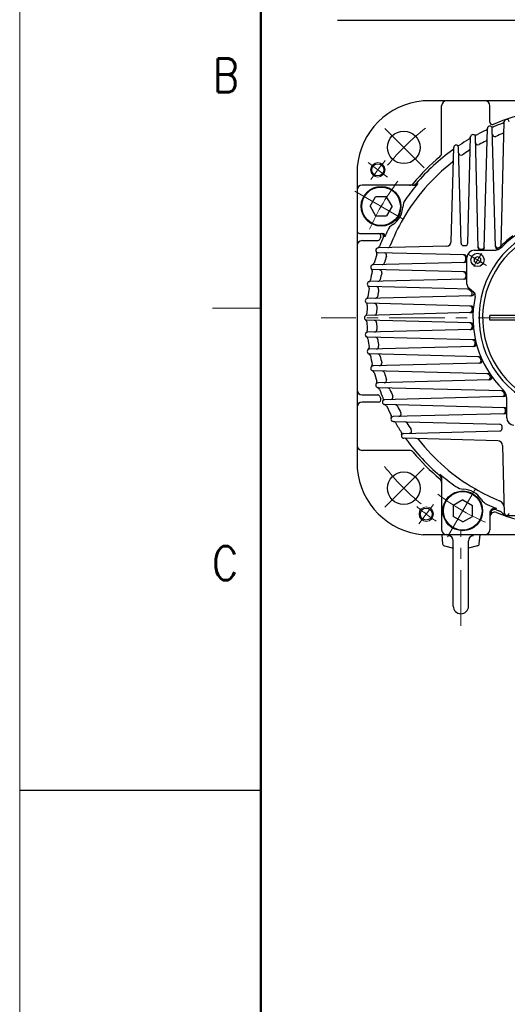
# Model space of a CAD drawing. Header units: millimetres. Extents: x 0 to 1735, y 0 to 1188.
# Tile 33 of 138: x 0 to 202, y 505 to 914. Entities that reach past the tile are written whole.
import ezdxf

# ---------------------------------------------------------------- set-up
doc = ezdxf.new("R2010")
doc.units = ezdxf.units.MM
doc.header["$LTSCALE"] = 0.727559
doc.linetypes.add('CENTER', pattern=[50.8, 31.75, -6.35, 6.35, -6.35])
doc.linetypes.add('DOTSX', pattern=[6.35, 3.175, -3.175])
doc.layers.add('NoLayerName_001', color=7, linetype='Continuous')
doc.layers.add('NoLayerName_002', color=7, linetype='Continuous')
doc.styles.get("Standard").update_dxf_attribs({"font": 'txt', "bigfont": 'extfont2'})
doc.dimstyles.get("Standard").update_dxf_attribs({"dimtxt": 2.5, "dimasz": 2.5, "dimexe": 1, "dimexo": 1, "dimtad": 1, "dimdec": 3, "dimzin": 0, "dimdsep": 46, "dimtxsty": 'Standard', "dimcen": 2.5, "dimadec": 3, "dimazin": 0, "dimtfac": 0.75, "dimtdec": 3, "dimtmove": 0, "dimatfit": 3, "dimfxl": 1, "dimarcsym": 0})

msp = doc.modelspace()

# ---------------------------------------------------------------- linework, layer by layer
at = {"layer": 'NoLayerName_001', "color": 7, "linetype": 'Continuous', "lineweight": 13}
msp.add_line((0, 0), (0, 1188), dxfattribs=at)
at = {"layer": 'NoLayerName_001', "color": 7, "linetype": 'Continuous', "lineweight": 50}
msp.add_line((100, 40), (100, 1148), dxfattribs=at)
at = {"layer": 'NoLayerName_001', "color": 7, "linetype": 'Continuous', "lineweight": 25}
for p, q in [((292.6, 880.00000176), (167.399, 880.00000176)), ((175, 858.35203172), (175, 878.00000176)), ((195, 871.16649731), (195, 878.00000176)), ((199.64486024, 819.57659844), (201.00034268, 871.3403841)), ((192.70130955, 818.97381783), (194.00034268, 868.58189142)), ((197.28808131, 819.37896459), (195.99965732, 868.58189142)), ((185.84419573, 820.92136042), (187.00034268, 865.07283086)), ((190.20680246, 818.97381783), (188.99965732, 865.07283086)), ((178.97877958, 821.68957207), (180.00034268, 860.70149264)), ((183.04188736, 820.90033329), (181.99965732, 860.70149264)), ((140, 852.60000176), (140, 727.39900176)), ((163.61287775, 845.00000176), (142, 845.00000176)), ((145.31765015, 836.25000176), (147.60515015, 840.25000176)), ((152.18015015, 840.25000176), (147.60515015, 840.25000176)), ((154.46765015, 836.25000176), (152.18015015, 840.25000176)), ((145.31765015, 836.25000176), (147.60515015, 832.25000176)), ((154.46765015, 836.25000176), (152.18015015, 832.25000176)), ((147.60515015, 832.25000176), (152.18015015, 832.25000176)), ((141, 825.00000176), (150.4622731, 825.00000176)), ((142, 822.00000176), (148.42181664, 822.00000176)), ((177.03181883, 819.74261132), (148.65961765, 818.99965908)), ((184.06772164, 819.92685291), (184.87071536, 819.94788004)), ((188.5, 817.99999478), (196.53359206, 817.99999478)), ((191.19336683, 818.49999478), (191.71474519, 818.49999478)), ((184.52664947, 816.06113315), (148.65961765, 817.00034443)), ((185, 813.97995289), (185, 815.03941647)), ((185.5, 803.95446346), (185.5, 814.99999478)), ((188.63164438, 814.72335709), (189.88164438, 815.44504492)), ((188.63164438, 813.27998141), (188.63164438, 814.72335709)), ((189.88164438, 812.55829358), (188.63164438, 813.27998141)), ((189.88164438, 815.44504492), (191.13164438, 814.72335709)), ((189.88164438, 812.55829358), (191.13164438, 813.27998141)), ((191.13164438, 814.72335709), (191.13164438, 813.27998141)), ((184.52617695, 812.99338853), (146.57718043, 811.99965908)), ((184.52617695, 809.00661498), (146.57718043, 810.00034443)), ((184.52617695, 806.03151971), (145.12100931, 804.99965908)), ((185, 808.02005062), (185, 807.01808407)), ((186.51100938, 801.91650913), (145.12100931, 803.00034443)), ((186.24200584, 802.39964813), (188.23711467, 800.78541445)), ((187.31492235, 800.88839295), (186.29232576, 801.7157713)), ((187.48209799, 799.13149102), (144.2591802, 797.99965908)), ((187.20124248, 794.87586696), (144.2591802, 796.00034443)), ((187.14022135, 792.130011), (143.97382305, 790.99965908)), ((187.14022135, 787.86999251), (143.97382305, 789.00034443)), ((194.99999856, 789.00000002), (194.99999856, 790.99999997)), ((213.2999981, 790.99999997), (194.99999856, 790.99999997)), ((213.2999981, 789.00000002), (194.99999856, 789.00000002)), ((187.20124248, 785.12413656), (144.2591802, 783.99965908)), ((188.24153231, 780.84862601), (144.2591802, 782.00034443)), ((188.42194124, 778.13353389), (145.12100931, 776.99965908)), ((190.61189666, 773.80912362), (145.12100931, 775.00034443)), ((190.90158059, 771.16033435), (146.57718043, 769.99965908)), ((194.51972886, 766.74492462), (146.57718043, 768.00034443)), ((194.89139722, 764.21028083), (148.65961765, 762.99965908)), ((200.42340331, 759.644862), (148.65961765, 761.00034443)), ((142, 758.00000176), (148.42181664, 758.00000176)), ((200.62103716, 757.28808306), (150.81607259, 755.98389417)), ((202.00000698, 748.50000176), (202.00000698, 756.53359382)), ((148.83350445, 755.00000176), (142, 755.00000176)), ((201.02618392, 752.70131131), (151.41811034, 754.00034443)), ((201.02618392, 750.20680422), (154.92717089, 748.99965908)), ((201.50000698, 751.19336858), (201.50000698, 751.71474694)), ((154.92717089, 747.00034443), (199.07864133, 745.84419749)), ((200.07314884, 744.06772339), (200.05212171, 744.87071711)), ((159.29850912, 741.99965908), (199.09966846, 743.04188912)), ((198.31042969, 738.97878134), (159.29850912, 740.00034443)), ((200.25739044, 737.03182058), (201.00034268, 708.65961941)), ((161.64797004, 735.00000176), (142, 735.00000176)), ((175, 723.61287951), (175, 702.00000176)), ((183.75, 714.46765191), (179.75, 712.18015191)), ((179.75, 712.18015191), (179.75, 707.60515191)), ((183.75, 714.46765191), (187.75, 712.18015191)), ((187.75, 707.60515191), (187.75, 712.18015191)), ((183.75, 705.31765191), (179.75, 707.60515191)), ((183.75, 705.31765191), (187.75, 707.60515191)), ((195, 708.96142523), (195, 702.00000176)), ((202, 708.00000176), (257.99999999, 708.00000176)), ((208.02186668, 700.00000176), (167.399, 700.00000176)), ((175.04374433, 700.00000176), (175.37487985, 696.2151055)), ((190.62468269, 696.21010525), (190.95625567, 700.00000176)), ((176.12853892, 695.33211875), (179.85978178, 694.39930803)), ((179.85, 670.35000176), (179.85, 697.50000176)), ((186.15, 670.35000176), (186.15, 697.50000176)), ((189.87102361, 695.32711849), (186.15978178, 694.39930803)), ((0, 594), (100, 594))]:
    msp.add_line(p, q, dxfattribs=at)
at = {"layer": 'NoLayerName_001', "color": 4, "linetype": 'CENTER', "lineweight": 13}
for p, q in [((167.7743114, 852.2247504), (150.8041737, 869.19573818)), ((152.53235553, 848.376059), (144.54600042, 854.39420923)), ((139.06733372, 842.49999844), (160.71796828, 829.99999875)), ((193.62220795, 811.75410876), (186.17555434, 816.22850966)), ((213.2999981, 790), (125.00000031, 790)), ((167.77441612, 727.77535783), (150.80427841, 710.80437005)), ((177.50000016, 699.06733463), (189.99999984, 720.71796919)), ((171.62394275, 712.53235728), (165.60579252, 704.54600218)), ((183, 662.20000176), (183, 702.00000176))]:
    msp.add_line(p, q, dxfattribs=at)
at = {"layer": 'NoLayerName_001', "color": 2, "linetype": 'Continuous', "lineweight": 13}
msp.add_line((100, 794), (80, 794), dxfattribs=at)
at = {"layer": 'NoLayerName_001', "color": 2, "linetype": 'DOTSX', "lineweight": 13}
for p, q in [((140.5, 753.51725176), (140.5, 753.48275176)), ((177.021625, 700.50000176), (176.957125, 700.50000176))]:
    msp.add_line(p, q, dxfattribs=at)
at = {"layer": 'NoLayerName_001', "color": 7, "linetype": 'Continuous', "lineweight": 25}
for centre, radius in [((159.289, 860.71000176), 6.75), ((148.53917798, 851.38513412), 2.5), ((149.89265015, 836.25000176), 8.25), ((149.89265015, 836.25000176), 8), ((189.88164438, 814.00166925), 2.75), ((159.289, 719.28900176), 6.75), ((183.75, 709.89265191), 8.25), ((183.75, 709.89265191), 8), ((168.61486764, 708.53917973), 2.5)]:
    msp.add_circle(centre, radius, dxfattribs=at)
at = {"layer": 'NoLayerName_001', "color": 4, "linetype": 'Continuous', "lineweight": 13}
for centre in [(148.53917798, 851.38513412), (168.61486764, 708.53917973)]:
    msp.add_circle(centre, 3, dxfattribs=at)
at = {"layer": 'NoLayerName_001', "color": 7, "linetype": 'Continuous', "lineweight": 25}
for centre, radius, start, end in [((169.895, 850.10400176), 30.0001, 94.7747, 175.225), ((177, 878.00000176), 2, 90, 180), ((193, 878.00000176), 2, 0, 90), ((230, 790.00000176), 87, 67.2715774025, 112.7284225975), ((196, 871.16649731), 1, 180, 292.7284225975), ((230, 790.00000176), 86, 110.1481147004, 112.8677472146), ((200.03300773, 871.67606541), 1, 290.1481147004, 349.5761165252), ((202, 871.31420716), 1, 0, 180), ((230, 790.00000176), 86, 115.1623718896, 117.760890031), ((193.00890772, 868.74426562), 1, 295.1623718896, 354.5903737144), ((195, 868.55571447), 1, 0, 180), ((196.19133565, 870.16217622), 1, 233.4397453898, 292.8677472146), ((197.06276755, 866.18489999), 1, 181.5, 293.380412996), ((230, 790.00000176), 82, 111.2664338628, 113.380412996), ((199.89545624, 867.34802335), 1, 291.2664338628, 358.5), ((230, 790.00000176), 86, 120.7063900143, 123.5866980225), ((185.06378461, 865.66199053), 2, 300.7063900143, 348.1639323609), ((188, 865.04665391), 1, 0, 180), ((189.01112075, 867.87112463), 2, 250.3033476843, 297.760890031), ((190.06059493, 862.75880825), 1, 181.5, 298.7636517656), ((230, 790.00000176), 82, 116.5611682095, 118.7636517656), ((192.88630277, 864.239974), 1, 296.5611682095, 358.5), ((230, 790.00000176), 86, 125.8930158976, 139.6295336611), ((173, 858.35203172), 2, 309.8253411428, 0), ((178.99419577, 860.47984238), 1, 305.8930158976, 358.5), ((181, 860.67531569), 1, 1.5, 178.5), ((181.87176003, 862.47532526), 1, 244.1586961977, 303.5866980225), ((183.05893192, 858.45097785), 1, 181.5, 304.4408429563), ((230, 790.00000176), 82, 122.115417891, 124.4408429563), ((185.87499927, 860.29925005), 1, 302.115417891, 358.5), ((230, 790.00000176), 82, 128.034702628, 150.000009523), ((230, 790.00000176), 87, 129.8253411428, 140.1746588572), ((178.86049281, 855.37393237), 1, 308.034702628, 358.5), ((230, 790.00000176), 85.5, 139.3506031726, 144.9985106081), ((161.64797004, 847.00000176), 2, 270, 320.1746588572), ((162.95523883, 847.00000176), 2, 270, 319.6295336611), ((163.61287775, 847.00000176), 2, 270, 319.3506031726), ((142, 843.00000176), 2, 90, 180), ((164.87859785, 835.60102128), 6, 144.9985106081, 177.5203468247), ((149.89264312, 836.24999033), 9, 302.4796697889, 357.5203468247), ((230, 790.00000176), 82, 150.0000093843, 158.7335661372), ((229.99999769, 790), 39.49999901, 318.3301342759, 270), ((230, 790.00000176), 42, 77.8901705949, 135.4020552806), ((141, 826.00000176), 1, 180, 270), ((230, 790.00000176), 85.5, 155.0015060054, 156.8547406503), ((157.94764784, 823.5962597), 6, 122.4796697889, 155.0015060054), ((229.99999769, 790), 37.99999905, 319.6850908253, 270.7162158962), ((142, 820.00000176), 2, 90, 180), ((148.42181664, 823.00000176), 1, 270, 337.975687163), ((148.83350445, 824.00000176), 1, 337.2715774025, 90), ((230, 790.00000176), 86, 156.9954269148, 159.8518852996), ((230, 790.00000176), 87, 157.2715774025, 157.975687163), ((149.91879122, 824.00000176), 1, 336.9954269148, 90), ((150.4622731, 824.00000176), 1, 336.8547406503, 90), ((176.97946493, 821.74192597), 2, 271.5, 358.5), ((230, 790.00000176), 42.5, 126.8743697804, 135.4020552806), ((148.6857946, 818.00000176), 1, 90, 270), ((147.18960787, 816.67281478), 1, 342.1465099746, 41.5745117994), ((148.32393635, 819.96699403), 1, 280.4238834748, 339.8518852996), ((152.6519784, 820.10454552), 1, 271.5, 338.7335661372), ((184.04154469, 820.92651024), 1, 181.5, 271.5), ((184.84453841, 820.94753737), 1, 271.5, 358.5), ((188.5, 814.99999478), 3, 90, 180), ((191.19336683, 819.49999478), 1, 181.5, 270), ((191.20645979, 818.99999478), 1, 181.5, 270), ((191.70165223, 818.99999478), 1, 270, 358.5), ((191.71474519, 819.49999478), 1, 270, 358.5), ((196.53359206, 822.99999478), 5, 270, 315.4020552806), ((198.27313343, 819.96289159), 1, 181.5, 299.8024998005), ((198.28773863, 819.40514154), 1, 181.5, 296.0105504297), ((196.53359206, 822.99999478), 4.5, 299.8024998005, 307.4409329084), ((198.64520292, 819.60277539), 1, 301.8638589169, 358.5), ((198.66139335, 820.22106303), 1, 307.4409329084, 358.5), ((230, 790.00000176), 86, 162.1465099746, 164.7189509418), ((151.1558828, 815.93463463), 1, 341.7921266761, 88.5), ((230, 790.00000176), 82, 161.7921266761, 163.8426533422), ((184, 813.97995289), 1, 271.5, 0), ((184.0006179, 815.07456498), 1, 357.9857241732, 88.5), ((184.5, 813.99304585), 1, 271.5, 0), ((184.50047252, 815.06147582), 1, 359.1193142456, 88.5), ((188.5, 814.99999478), 3.5, 179.0504993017, 180), ((230, 790.00000176), 86, 167.0135756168, 169.483772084), ((146.60335738, 811.00000176), 1, 90, 270), ((145.22516967, 809.55065755), 1, 347.0135756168, 46.4415774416), ((146.07591603, 812.92919994), 1, 285.290949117, 344.7189509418), ((149.18791439, 808.93163716), 1, 346.8152346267, 88.5), ((150.2784077, 813.09692192), 1, 271.5, 343.8426533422), ((184, 808.02005062), 1, 0, 88.5), ((184.5, 808.00695766), 1, 0, 88.5), ((145.14718626, 804.00000176), 1, 90, 270), ((144.46131695, 805.87872028), 1, 290.0557702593, 349.483772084), ((148.57458693, 806.09043699), 1, 271.5, 348.8218254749), ((230, 790.00000176), 82, 166.8152346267, 168.8218254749), ((184, 807.01808407), 1, 271.5, 0), ((184.5, 807.03117703), 1, 271.5, 0), ((230, 790.00000176), 86, 171.7783967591, 174.1839127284), ((143.89415271, 802.44118588), 1, 351.7783967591, 51.2063985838), ((147.86159724, 801.92823682), 1, 351.7372019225, 88.5), ((230, 790.00000176), 82, 171.7372019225, 173.7160553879), ((187.5, 803.95446346), 2, 180, 231.0238323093), ((185.66332868, 800.93836364), 1, 51.0238323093, 88.5), ((186.48483244, 800.91685181), 1, 51.0238323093, 88.5), ((186.68592527, 800.11098529), 1, 271.5, 51.0238323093), ((187.45592104, 800.13114834), 1, 271.5, 51.0238323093), ((186.97912051, 799.23059913), 2, 347.8901705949, 51.0238323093), ((144.28535714, 797.00000176), 1, 90, 270), ((143.4478503, 798.81620171), 1, 294.7559109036, 354.1839127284), ((147.49869171, 799.08483147), 1, 271.5, 353.7160553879), ((230, 790.00000176), 42, 167.8901705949, 225.4020552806), ((143.16426818, 795.34375312), 1, 356.4785374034, 55.9065392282), ((230, 790.00000176), 86, 176.4785374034, 178.8424672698), ((147.14621142, 794.92440206), 1, 356.5986367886, 88.5), ((230, 790.00000176), 82, 176.5986367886, 178.5640548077), ((186.61178342, 793.11651616), 1, 271.5, 355.8915808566), ((186.67422053, 793.88932472), 1, 354.8703501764, 88.5), ((187.11404441, 793.12966833), 1, 271.5, 355.8261539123), ((187.17506553, 793.87620963), 1, 354.828087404, 88.5), ((230, 790.00000176), 42.5, 174.8703501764, 175.8915808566), ((144.02637422, 790.00000176), 1.02637422, 91.5, 268.5), ((143.01775398, 791.75752208), 1, 299.8510070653, 358.8424672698), ((143.01775398, 788.24248143), 1, 1.1575327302, 60.1489929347), ((147.02606489, 792.07992764), 1, 271.5, 358.5640548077), ((147.02606489, 787.92007587), 1, 1.4359451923, 88.5), ((143.16426818, 784.65625039), 1, 304.0934607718, 3.5214625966), ((230, 790.00000176), 86, 181.1575327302, 183.5214625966), ((147.14621142, 785.07560145), 1, 271.5, 3.4013632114), ((230, 790.00000176), 82, 181.4359451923, 183.4013632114), ((186.61178342, 786.88348735), 1, 4.1084191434, 88.5), ((186.67422053, 786.11067879), 1, 271.5, 5.1296498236), ((187.11404441, 786.87033519), 1, 4.1738460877, 88.5), ((187.17506553, 786.12379388), 1, 271.5, 5.171912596), ((230, 790.00000176), 42.5, 184.1084191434, 185.1296498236), ((144.28535714, 783.00000176), 1, 90, 270), ((143.4478503, 781.1838018), 1, 5.8160872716, 65.2440890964), ((230, 790.00000176), 86, 185.8160872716, 188.2216032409), ((147.49869171, 780.91517204), 1, 6.2839446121, 88.5), ((230, 790.00000176), 82, 186.2839446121, 188.2627980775), ((187.69773617, 779.86252302), 1, 13.4764389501, 88.5), ((188.21535536, 779.84896868), 1, 13.6547356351, 88.5), ((145.14718626, 776.00000176), 1, 90, 270), ((143.89415271, 777.55881763), 1, 308.7936014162, 8.2216032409), ((147.86159724, 778.07176669), 1, 271.5, 8.2627980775), ((187.88266113, 779.11975513), 1, 271.5, 14.4846494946), ((188.39576429, 779.13319121), 1, 271.5, 14.6383205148), ((230, 790.00000176), 42.5, 193.4764389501, 194.4846494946), ((144.46131695, 774.12128323), 1, 10.516227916, 69.9442297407), ((230, 790.00000176), 86, 190.516227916, 192.9864243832), ((148.57458693, 773.90956653), 1, 11.1781745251, 88.5), ((230, 790.00000176), 82, 191.1781745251, 193.1847653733), ((190.03462204, 772.8238973), 1, 23.2568048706, 88.5), ((190.33292308, 772.14578632), 1, 271.5, 24.2325868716), ((190.58571971, 772.8094663), 1, 23.5644193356, 88.5), ((190.87540364, 772.15999167), 1, 271.5, 24.5120088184), ((230, 790.00000176), 42.5, 203.2568048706, 204.2325868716), ((146.60335738, 769.00000176), 1, 90, 270), ((145.22516967, 770.44934596), 1, 313.5584225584, 12.9864243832), ((149.18791439, 771.06836635), 1, 271.5, 13.1847653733), ((146.07591603, 767.07080358), 1, 15.2810490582, 74.709050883), ((230, 790.00000176), 86, 195.2810490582, 197.8534900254), ((150.2784077, 766.90308159), 1, 16.1573466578, 88.5), ((151.1558828, 764.06536888), 1, 271.5, 18.2078733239), ((230, 790.00000176), 82, 196.1573466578, 198.2078733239), ((193.87883656, 765.76136418), 1, 33.8630734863, 88.5), ((194.26592062, 765.19424495), 1, 271.5, 34.767471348), ((194.49355191, 765.74526729), 1, 34.337290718, 88.5), ((230, 790.00000176), 42.5, 213.8630734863, 214.767471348), ((194.86522027, 765.20993816), 1, 271.5, 35.2056650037), ((142, 760.00000176), 2, 180, 270), ((148.6857946, 762.00000176), 1, 90, 270), ((147.18960787, 763.32718873), 1, 318.4254882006, 17.8534900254), ((148.32393635, 760.03300948), 1, 20.1481147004, 79.5761165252), ((230, 790.00000176), 86, 200.1481147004, 202.8677472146), ((152.6519784, 759.89545799), 1, 21.2664338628, 88.5), ((230, 790.00000176), 82, 201.2664338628, 203.380412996), ((197.00000698, 756.53359382), 5, 360, 45.4020552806), ((148.42181664, 757.00000176), 1, 22.024312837, 90), ((148.83350445, 756.00000176), 1, 270, 22.7284225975), ((230, 790.00000176), 87, 202.024312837, 202.7284225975), ((151.44428729, 755.00000176), 1, 90, 270), ((149.83782553, 756.19133741), 1, 323.4397453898, 22.8677472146), ((153.81510177, 757.0627693), 1, 271.5, 23.380412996), ((199.77893873, 758.66139511), 1, 37.4409329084, 88.5), ((200.03711017, 758.27313519), 1, 271.5, 29.8024998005), ((200.39722637, 758.64520467), 1, 31.8638589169, 88.5), ((197.00000698, 756.53359382), 4.5, 29.154771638, 37.4409329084), ((200.59486021, 758.28774039), 1, 271.5, 26.0105504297), ((142, 753.00000176), 2, 90, 180), ((151.25573613, 753.00890948), 1, 25.1623718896, 84.5903737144), ((230, 790.00000176), 86, 205.1623718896, 208.0863276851), ((155.76002776, 752.88630453), 1, 26.5611682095, 88.5), ((230, 790.00000176), 82, 206.5611682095, 208.7636517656), ((200.50000698, 751.71474694), 1, 0, 88.5), ((201.00000698, 751.70165398), 1, 0, 88.5), ((154.95334784, 748.00000176), 1, 90, 270), ((153.24518638, 749.04028269), 1, 328.6583258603, 28.0863276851), ((157.2411935, 750.06059669), 1, 271.5, 28.7636517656), ((200.50000698, 751.19336858), 1, 271.5, 0), ((201.00000698, 751.20646154), 1, 271.5, 0), ((205.00000698, 748.50000176), 3, 180, 270), ((154.94668562, 746.00000176), 1, 30.3809608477, 90), ((230, 790.00000176), 86, 210.3809608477, 213.5866980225), ((159.70075171, 745.87500103), 1, 32.115417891, 88.5), ((230, 790.00000176), 82, 212.115417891, 214.4408429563), ((161.54902391, 743.05893368), 1, 271.5, 34.4408429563), ((199.05246439, 744.84454016), 1, 1.5, 88.5), ((199.07349152, 744.04154644), 1, 271.5, 1.5), ((159.32468606, 741.00000176), 1, 91.5, 268.5), ((157.52467649, 741.87176178), 1, 334.1586961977, 33.5866980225), ((159.52015938, 738.99419752), 1, 35.8930158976, 88.5), ((230, 790.00000176), 86, 215.8930158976, 229.6295336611), ((164.62606938, 738.86049456), 1, 38.034702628, 88.5), ((230, 790.00000176), 82, 218.034702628, 240.000009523), ((142, 737.00000176), 2, 180, 270), ((198.25807579, 736.97946669), 2, 1.5, 88.5), ((161.64797004, 733.00000176), 2, 39.8253411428, 90), ((230, 790.00000176), 87, 219.8253411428, 230.1746588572), ((169.895, 729.89600176), 30, 184.773, 265.226), ((173, 721.64797179), 2, 0, 50.1746588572), ((173, 722.95524059), 2, 0, 49.6295336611), ((173, 723.61287951), 2, 0, 49.3506031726), ((230, 790.00000176), 85.5, 229.3506031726, 234.9985106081), ((184.39898048, 724.8785996), 6, 234.9985106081, 267.5203468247), ((183.75001142, 709.89264487), 9, 32.4796697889, 87.5203468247), ((230, 790.00000176), 82, 240.0000093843, 247.8342988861), ((196.40374206, 717.94764959), 6, 212.4796697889, 245.0015060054), ((230.00002285, 789.99998699), 85.5, 245.0014865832, 247.8431672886), ((197, 708.96142523), 2, 67.8431672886, 180), ((197.93065034, 711.28179032), 3, 1.5, 67.8342988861), ((197, 708.4218184), 2, 67.975687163, 180), ((197, 707.34408848), 2, 68.2358680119, 180), ((230, 790.00000176), 87, 248.2358680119, 254.369658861), ((230, 790.00000176), 86, 247.975687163, 248.9274029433), ((198, 706.95182297), 3, 21.4615868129, 68.9274029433), ((202, 709.00844779), 1.00844603, 181.5, 358.5), ((177, 702.00000176), 2, 180, 270), ((177.85, 697.50000176), 2, 0, 90), ((188.15, 697.50000176), 2, 90, 180), ((193, 702.00000176), 2, 270, 0), ((176.37107454, 696.30226125), 1, 185, 255.9637565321), ((189.62848799, 696.29726099), 1, 284.0362434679, 355), ((183, 670.35000176), 3.15, 180, 0)]:
    msp.add_arc(centre, radius, start, end, dxfattribs=at)
at = {"layer": 'NoLayerName_001', "color": 4, "linetype": 'CENTER', "lineweight": 13}
for centre, radius, start, end in [((230, 790.00000176), 99.9996, 128.1207571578, 140.732199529), ((230, 790.00000176), 102, 140.1911020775, 145.8088979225), ((229.99999884, 789.99999975), 92.49999768, 142.251423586, 157.7485764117), ((229.99999769, 790), 46.74999883, 145.2024328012, 152.991742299), ((230, 790.00000176), 99.9996, 218.1201382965, 230.5820930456), ((229.99999884, 789.99999975), 92.49999768, 232.251423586, 247.7485764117), ((230, 790.00000176), 102, 230.1911020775, 235.8088979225)]:
    msp.add_arc(centre, radius, start, end, dxfattribs=at)

# ---------------------------------------------------------------- texts
at = {"layer": 'NoLayerName_001', "color": 2, "lineweight": 13, "char_height": 14, "attachment_point": 7}
for s, insert in [('\\A1;\\W0.8600;B', (80.06628, 883.557968)), ('\\A1;\\W0.8600;C', (79.747704, 681.169))]:
    msp.add_mtext(s, dxfattribs=dict(at, insert=insert))

# ---------------------------------------------------------------- leaders
at = {"layer": 'NoLayerName_002', "color": 3, "linetype": 'Continuous', "lineweight": 13, "annotation_type": 0, "has_hookline": 1, "hookline_direction": 1, "text_width": 98.181136}
msp.add_leader([(245.80934998, 817.49999931), (238.625, 913.375), (230.625, 913.375)], dimstyle='Standard', override={"dimtxt": 12.8, "dimasz": 8, "dimldrblk": 'OPEN30'}, dxfattribs=at)

doc.saveas('drawing.dxf')
